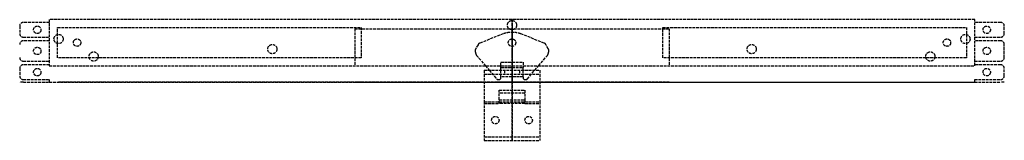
# Model space of a CAD drawing. Header units: millimetres. Extents: x -266 to 266, y -32 to 34.
import ezdxf

# ---------------------------------------------------------------- set-up
doc = ezdxf.new("R2010")
doc.units = ezdxf.units.MM
doc.header["$LTSCALE"] = 10
doc.linetypes.add('ALLCAD_Strich', pattern=[0.2, 0.15, -0.05])
for name, color, linetype in [('BESCH_KONT_sich_schn_ansi_2d', 40, 'Continuous'), ('BESCH_KONT_sich_schn_grun_2d', 10, 'Continuous'), ('BESCH_KONT_sich_schn_seit_2d', 160, 'Continuous')]:
    doc.layers.add(name, color=color, linetype=linetype)

msp = doc.modelspace()

# ---------------------------------------------------------------- linework, layer by layer
at = {"layer": 'BESCH_KONT_sich_schn_ansi_2d', "linetype": 'ALLCAD_Strich'}
for p, q in [((-264, 0), (-266, 0)), ((-264, 0, 1.5), (-266, 0, 1.5)), ((-266, 0), (-266, 0, 1.5)), ((-264, 0), (-250, 0)), ((-264, 0, 1.5), (-250, 0, 1.5)), ((-264, 0), (-264, 0, 1.5)), ((-258.5, 0), (-258.5, 0, 1.5)), ((-254.5, 0), (-254.5, 0, 1.5)), ((-250, 0, 0), (-250.01, 0, 0)), ((-250, 0, 0.01), (-250.01, 0, 0.01)), ((-250.01, 0, 0), (-250.01, 0, 0.01)), ((-250, 0, 0.01), (-250.01, 0, 0.01)), ((-250, 0, 0.01), (-250.01, 0, 0.01)), ((-250, 0, 0.01), (-250.01, 0, 0.01)), ((-250, 0, 0), (-250.01, 0, 0)), ((-250, 0, 0), (-250.01, 0, 0)), ((-250, 0, 0), (-250.01, 0, 0)), ((-250, 0, 0), (-250.01, 0, 0)), ((-250, 0, 0.01), (-250.01, 0, 0.01)), ((-250, 0, 0.01), (-250.01, 0, 0.01)), ((-250, 0, 0.01), (-250.01, 0, 0.01)), ((-250, 0, 0), (-250.01, 0, 0)), ((-250.01, 0, 0), (-250.01, 0)), ((-250, 0, 0.01), (-250.01, 0, 0.01)), ((-250.01, 0, 0.01), (-250.01, 0, 0.01)), ((-250, 0, 14.5), (-6, 0, 14.5)), ((-250, 0, 1.5), (-250, 0, 14.5)), ((-250, 0), (250, 0)), ((-250, 0, 1.5), (250, 0, 1.5)), ((-250, 0), (-250, 0, 1.5)), ((-247.5, 0), (-247.5, 0, 1.5)), ((-81.5, 0, 13.5), (-245.5, 0, 13.5)), ((-245.5, 0, 13.5), (-245.5, 0, 14.5)), ((-242.5, 0), (-242.5, 0, 1.5)), ((-237, 0), (-237, 0, 1.5)), ((-233, 0), (-233, 0, 1.5)), ((-228.5, 0), (-228.5, 0, 1.5)), ((-223.5, 0), (-223.5, 0, 1.5)), ((-132, 0), (-132, 0, 1.5)), ((-127, 0), (-127, 0, 1.5)), ((-6, 0, 5), (-85, 0, 5)), ((-85, 0, 5), (-85, 0, 10.5)), ((-85, 0, 10.5), (-6, 0, 10.5)), ((-81.5, 0, 13.5), (-81.5, 0, 14.5)), ((-19.85, 0, 5.25), (-19.89, 0, 5.25)), ((-19.85, 0, 10.25), (-19.89, 0, 10.25)), ((-19.89, 0, 5.25), (-19.89, 0, 10.25)), ((-19.85, 0, 5.25), (-19.6, 0, 5.25)), ((-19.85, 0, 10.25), (-19.6, 0, 10.25)), ((-19.85, 0, 5.25), (-19.85, 0, 10.25)), ((-19.63, 0, 5.25), (-19.63, 0, 10.25)), ((-19.16, 0, 5.25), (-19.6, 0, 5.25)), ((-19.16, 0, 10.25), (-19.6, 0, 10.25)), ((-19.6, 0, 5.25), (-19.6, 0, 10.25)), ((-19.16, 0, 5.25), (-8.3, 0, 5.25)), ((-19.16, 0, 10.25), (-8.3, 0, 10.25)), ((-19.16, 0, 5.25), (-19.16, 0, 10.25)), ((-18.35, 0, 5.25), (-18.35, 0, 10.25)), ((-17.35, 0, 5.25), (-17.35, 0, 10.25)), ((-15, 0, 29.5), (-4, 0, 19.5)), ((-15, 0, 55), (15, 0, 55)), ((-15, 0, 55), (-15, 0, 45)), ((-15, 0, 45), (15, 0, 45)), ((-15, 0, 32), (15, 0, 32)), ((-15, 0, 32), (-15, 0, 29.5)), ((-15, 0, 45), (-15, 0, 32)), ((-15, 0, 32.68), (15, 0, 32.68)), ((-15, 0, 53), (15, 0, 53)), ((-11, 0, 53), (-11, 0, 55)), ((-7.54, 0, 5.25), (-8.3, 0, 5.25)), ((-7.54, 0, 10.25), (-8.3, 0, 10.25)), ((-8.3, 0, 5.25), (-8.3, 0, 10.25)), ((-7.54, 0, 5.25), (-7, 0, 5.25)), ((-7.54, 0, 10.25), (-7, 0, 10.25)), ((-7.54, 0, 5.25), (-7.54, 0, 10.25)), ((-6, 0, 5.25), (-7, 0, 5.25)), ((-6, 0, 10.25), (-7, 0, 10.25)), ((-7, 0, 5.25), (-7, 0, 10.25)), ((-7, 0, 53.68), (7, 0, 53.68)), ((-7, 0, 46.77), (7, 0, 46.77)), ((-7, 0, 45), (-7, 0, 53)), ((7, 0, 45.56), (-7, 0, 45.56)), ((-7, 0, 53), (-7, 0, 55)), ((6, 0, 14.5), (-6, 0, 14.5)), ((-6, 0, 14.5), (-6, 0, 10.25)), ((-6, 0, 5.25), (-6, 0, 4.5)), ((-6, 0, 4.5), (6, 0, 4.5)), ((-6, 0, 5.25), (-6, 0, 10.25)), ((6, 0, 5), (-6, 0, 5)), ((-6, 0, 10.5), (6, 0, 10.5)), ((-6, 0, 5.25), (6, 0, 5.25)), ((-6, 0, 10.25), (6, 0, 10.25)), ((-4.79, 0, 5.25), (-4.79, 0, 10.25)), ((-4, 0, 19.5), (-4, 0, 14.5)), ((-4, 0, 14.5), (-4, 0, 5.5)), ((-4, 0, 5.5), (4, 0, 5.5)), ((-4, 0, 14.5), (-4, 0, 5.5)), ((-4, 0, 5.5), (4, 0, 5.5)), ((-2.5, 0), (-2.5, 0, 1.5)), ((-2, 0), (-2, 0, 1.5)), ((-1.07, 0, 5.25), (-1.07, 0, 10.25)), ((1.07, 0, 5.25), (1.07, 0, 10.25)), ((2, 0), (2, 0, 1.5)), ((2.5, 0), (2.5, 0, 1.5)), ((4, 0, 19.5), (15, 0, 29.5)), ((4, 0, 14.5), (4, 0, 19.5)), ((4, 0, 5.5), (4, 0, 14.5)), ((4, 0, 5.5), (4, 0, 14.5)), ((4.79, 0, 5.25), (4.79, 0, 10.25)), ((85, 0, 5), (6, 0, 5)), ((6, 0, 10.5), (85, 0, 10.5)), ((6, 0, 14.5), (250, 0, 14.5)), ((6, 0, 4.5), (6, 0, 5.25)), ((6, 0, 10.25), (6, 0, 14.5)), ((7, 0, 5.25), (6, 0, 5.25)), ((7, 0, 10.25), (6, 0, 10.25)), ((6, 0, 5.25), (6, 0, 10.25)), ((7, 0, 5.25), (7.54, 0, 5.25)), ((7, 0, 10.25), (7.54, 0, 10.25)), ((7, 0, 5.25), (7, 0, 10.25)), ((7, 0, 45), (7, 0, 53)), ((7, 0, 53), (7, 0, 55)), ((8.3, 0, 5.25), (7.54, 0, 5.25)), ((8.3, 0, 10.25), (7.54, 0, 10.25)), ((7.54, 0, 5.25), (7.54, 0, 10.25)), ((8.3, 0, 5.25), (19.16, 0, 5.25)), ((8.3, 0, 10.25), (19.16, 0, 10.25)), ((8.3, 0, 5.25), (8.3, 0, 10.25)), ((11, 0, 53), (11, 0, 55)), ((15, 0, 55), (15, 0, 45)), ((15, 0, 32), (15, 0, 29.5)), ((15, 0, 45), (15, 0, 32)), ((17.35, 0, 5.25), (17.35, 0, 10.25)), ((18.35, 0, 5.25), (18.35, 0, 10.25)), ((19.6, 0, 5.25), (19.16, 0, 5.25)), ((19.6, 0, 10.25), (19.16, 0, 10.25)), ((19.16, 0, 5.25), (19.16, 0, 10.25)), ((19.6, 0, 5.25), (19.85, 0, 5.25)), ((19.6, 0, 10.25), (19.85, 0, 10.25)), ((19.6, 0, 5.25), (19.6, 0, 10.25)), ((19.63, 0, 5.25), (19.63, 0, 10.25)), ((19.89, 0, 5.25), (19.85, 0, 5.25)), ((19.89, 0, 10.25), (19.85, 0, 10.25)), ((19.85, 0, 5.25), (19.85, 0, 10.25)), ((19.89, 0, 5.25), (19.89, 0, 10.25)), ((81.5, 0, 13.5), (245.5, 0, 13.5)), ((81.5, 0, 13.5), (81.5, 0, 14.5)), ((85, 0, 10.5), (85, 0, 5)), ((127, 0), (127, 0, 1.5)), ((132, 0), (132, 0, 1.5)), ((223.5, 0), (223.5, 0, 1.5)), ((228.5, 0), (228.5, 0, 1.5)), ((233, 0), (233, 0, 1.5)), ((237, 0), (237, 0, 1.5)), ((242.5, 0), (242.5, 0, 1.5)), ((245.5, 0, 13.5), (245.5, 0, 14.5)), ((247.5, 0), (247.5, 0, 1.5)), ((250, 0, 1.5), (250, 0, 14.5)), ((250, 0), (264, 0)), ((250, 0, 1.5), (264, 0, 1.5)), ((250, 0), (250, 0, 1.5)), ((254.5, 0), (254.5, 0, 1.5)), ((258.5, 0), (258.5, 0, 1.5)), ((266, 0), (264, 0)), ((266, 0, 1.5), (264, 0, 1.5)), ((264, 0), (264, 0, 1.5)), ((266, 0), (266, 0, 1.5))]:
    msp.add_line(p, q, dxfattribs=at)
at = {"layer": 'BESCH_KONT_sich_schn_grun_2d', "linetype": 'ALLCAD_Strich'}
for p, q in [((-250, 32.5), (-264, 32.5)), ((-250, 34), (-250, 9)), ((250, 34), (-250, 34)), ((250, 9), (250, 34)), ((264, 32.5), (250, 32.5)), ((-266, 30.5), (-266, 26.5)), ((-245.5, 13.25), (-245.5, 29.75)), ((-245.5, 29.75), (-81.5, 29.75)), ((-85, 29), (-85, 9)), ((-85, 29), (85, 29)), ((-81.5, 29.75), (-81.5, 13.25)), ((1.07, 27), (-1.07, 27)), ((81.5, 13.25), (81.5, 29.75)), ((81.5, 29.75), (245.5, 29.75)), ((85, 29), (85, 9)), ((245.5, 29.75), (245.5, 13.25)), ((266, 26.5), (266, 30.5)), ((-264, 24.5), (-250, 24.5)), ((-250, 22.5), (-264, 22.5)), ((-250, 22.52), (-250.01, 22.52)), ((-250.01, 22.52), (-250.01, 22.51)), ((-250.01, 22.52), (-250.01, 22.52)), ((-250.01, 22.52), (-250.01, 22.52)), ((-250, 22.52), (-250.01, 22.52)), ((-250, 22.52), (-250.01, 22.52)), ((-250, 22.52), (-250.01, 22.52)), ((-250, 22.52), (-250.01, 22.52)), ((-250, 22.52), (-250.01, 22.52)), ((-250, 22.52), (-250.01, 22.52)), ((-250, 22.51), (-250.01, 22.51)), ((-250.01, 22.51), (-250.01, 22.51)), ((-250.01, 22.51), (-250.01, 22.51)), ((-250, 22.51), (-250.01, 22.51)), ((-250, 22.51), (-250.01, 22.51)), ((-250.01, 22.5), (-250.01, 22.51)), ((-250, 22.51), (-250.01, 22.51)), ((-250, 22.51), (-250.01, 22.51)), ((-250.01, 22.51), (-250, 22.51)), ((-250, 22.51), (-250.01, 22.51)), ((-250, 22.51), (-250.01, 22.51)), ((-250, 22.51), (-250.01, 22.51)), ((-250, 22.5), (-250.01, 22.5)), ((-250.01, 22.5), (-250.01, 22.5)), ((-250.01, 22.5), (-250.01, 22.5)), ((-250, 22.5), (-250.01, 22.5)), ((-250, 22.5), (-250.01, 22.5)), ((-250, 22.5), (-250.01, 22.5)), ((-250, 22.5), (-250.01, 22.5)), ((-250, 22.5), (-250.01, 22.5)), ((-4.79, 26.28), (-17.35, 21.26)), ((17.35, 21.26), (4.79, 26.28)), ((250, 24.5), (264, 24.5)), ((264, 22.5), (250, 22.5)), ((-19.85, 16.77), (-19.6, 15.51)), ((-18.35, 20.39), (-19.63, 18.15)), ((0, 20.5), (0, 13.5)), ((19.63, 18.15), (18.35, 20.39)), ((19.6, 15.51), (19.85, 16.77)), ((266, 13.5), (266, 20.5)), ((-264, 11.5), (-250, 11.5)), ((-81.5, 13.25), (-245.5, 13.25)), ((-19.16, 14.6), (-14.39, 9)), ((-6, 11), (6, 11)), ((-6, 9), (-6, 11)), ((6, 11), (6, 9)), ((14.39, 9), (19.16, 14.6)), ((245.5, 13.25), (81.5, 13.25)), ((250, 11.5), (264, 11.5)), ((-266, 7.5), (-266, 3.5)), ((-250, 9.5), (-264, 9.5)), ((-250, 9), (250, 9)), ((-15, 6.5), (15, 6.5)), ((-15, 6.5), (-15, -10.51)), ((-14.39, 9), (-12.26, 6.5)), ((-12.26, 6.5), (-8.3, 1.85)), ((-6, 8), (-6, 9)), ((-6, 8), (6, 8)), ((-6, 6.5), (-6, 8)), ((-6, 3), (-6, 6.5)), ((-4, 6.5), (-4, 4.5)), ((4, 6.5), (4, 4.5)), ((6, 9), (6, 8)), ((6, 6.5), (6, 8)), ((6, 3), (6, 6.5)), ((8.3, 1.85), (12.26, 6.5)), ((12.26, 6.5), (14.39, 9)), ((15, 6.5), (15, -10.51)), ((264, 9.5), (250, 9.5)), ((266, 3.5), (266, 7.5)), ((-264, 1.5), (-250, 1.5)), ((-250, 1.5), (-250, 0)), ((-15, 4.5), (15, 4.5)), ((-7.54, 1.5), (-7, 1.5)), ((6, 3), (-6, 3)), ((-6, 2.5), (-6, 3)), ((6, 3), (6, 2.5)), ((7, 1.5), (7.54, 1.5)), ((250, 1.5), (264, 1.5)), ((250, 0), (250, 1.5)), ((-250, 0), (-15, 0)), ((-15, 0), (15, 0)), ((-7, -9.5), (-7, -4.24)), ((-7, -4.24), (7, -4.24)), ((7, -4.24), (7, -9.5)), ((15, 0), (250, 0)), ((-15, -10.51), (15, -10.51)), ((-15, -10.51), (-15, -31.5)), ((7, -5.83), (-7, -5.83)), ((-7, -9.5), (7, -9.5)), ((-7, -11.5), (-7, -9.5)), ((7, -9.5), (7, -11.5)), ((15, -10.51), (15, -31.5)), ((-15, -11.5), (-7, -11.5)), ((7, -11.5), (-7, -11.5)), ((7, -11.5), (15, -11.5)), ((-15, -29.5), (15, -29.5)), ((-15, -31.5), (15, -31.5))]:
    msp.add_line(p, q, dxfattribs=at)
for centre, radius in [((0, 31), 2.5), ((-256.5, 28.5), 2), ((256.5, 28.5), 2), ((-245, 23.5), 2.5), ((-235, 21.5), 2), ((0, 21.5), 2), ((235, 21.5), 2), ((245, 23.5), 2.5), ((-256.5, 17), 2), ((-226, 14), 2.5), ((-129.5, 18), 2.5), ((129.5, 18), 2.5), ((226, 14), 2.5), ((256.5, 17), 2), ((-256.5, 5.5), 2), ((256.5, 5.5), 2), ((-9, -20.5), 2), ((9, -20.5), 2)]:
    msp.add_circle(centre, radius, dxfattribs=at)
for centre, radius, start, end in [((-264, 30.5), 2, 90, 180), ((264, 30.5), 2, 360, 90), ((-1.07, 17), 10, 90, 111.8014), ((1.07, 17), 10, 68.1986, 90), ((-264, 26.5), 2, 180, 270), ((-264, 20.5), 2, 90, 180), ((264, 26.5), 2, 270, 0), ((264, 20.5), 2, 360, 90), ((-17.89, 17.16), 2, 150.2551, 191.3099), ((-16.61, 19.4), 2, 111.8014, 150.2551), ((16.61, 19.4), 2, 29.7449, 68.1986), ((17.89, 17.16), 2, 348.6901, 29.7449), ((-264, 13.5), 2, 180, 270), ((-17.64, 15.9), 2, 191.3099, 220.4261), ((17.64, 15.9), 2, 319.5739, 348.6901), ((264, 13.5), 2, 270, 0), ((-264, 7.5), 2, 90, 180), ((264, 7.5), 2, 360, 90), ((-264, 3.5), 2, 180, 270), ((-7.54, 2.5), 1, 220.4261, 270), ((-7, 2.5), 1, 270, 0), ((7, 2.5), 1, 180, 270), ((7.54, 2.5), 1, 270, 319.5739), ((264, 3.5), 2, 270, 0)]:
    msp.add_arc(centre, radius, start, end, dxfattribs=at)
at = {"layer": 'BESCH_KONT_sich_schn_seit_2d', "linetype": 'ALLCAD_Strich'}
for p, q in [((0, 32.5, 1.5), (0, 34, 1.5)), ((0, 34, 14.5), (0, 9, 14.5)), ((0, 34, 1.5), (0, 34, 14.5)), ((0, 34), (0, 32.5)), ((0, 34, 1.5), (0, 32.5, 1.5)), ((0, 34), (0, 34, 1.5)), ((0, 33.5), (0, 33.5, 1.5)), ((0, 30.5), (0, 32.5)), ((0, 30.5, 1.5), (0, 32.5, 1.5)), ((0, 32.5), (0, 32.5, 1.5)), ((0, 30.5), (0, 26.5)), ((0, 30.5, 1.5), (0, 26.5, 1.5)), ((0, 30.5), (0, 30.5, 1.5)), ((0, 13.25, 13.5), (0, 29.75, 13.5)), ((0, 29.75, 13.5), (0, 29.75, 14.5)), ((0, 29, 5), (0, 9, 5)), ((0, 29, 5), (0, 29, 10.5)), ((0, 29, 10.5), (0, 9, 10.5)), ((0, 28.5), (0, 28.5, 1.5)), ((0, 26.28, 5.25), (0, 27, 5.25)), ((0, 26.28, 10.25), (0, 27, 10.25)), ((0, 27, 5.25), (0, 27, 10.25)), ((0, 24.5), (0, 26.5)), ((0, 24.5, 1.5), (0, 26.5, 1.5)), ((0, 26.5), (0, 26.5, 1.5)), ((0, 26.28, 5.25), (0, 21.26, 5.25)), ((0, 26.28, 10.25), (0, 21.26, 10.25)), ((0, 26.28, 5.25), (0, 26.28, 10.25)), ((0, 26), (0, 26, 1.5)), ((0, 22.5, 1.5), (0, 24.5, 1.5)), ((0, 24.5, 1.5), (0, 22.5, 1.5)), ((0, 24.5), (0, 22.52)), ((0, 24.5), (0, 24.5, 1.5)), ((0, 23.5), (0, 23.5, 1.5)), ((0, 22.52), (0, 22.5)), ((0, 22.52, 0.01), (0, 22.52, 0)), ((0, 22.52, 0), (0, 22.52, 0)), ((0, 22.52, 0.01), (0, 22.52, 0)), ((0, 22.52, 0.01), (0, 22.52, 0.01)), ((0, 22.52), (0, 22.52)), ((0, 22.52, 0.01), (0, 22.52, 0.01)), ((0, 22.52, 0), (0, 22.52, 0.01)), ((0, 22.51, 0.01), (0, 22.51, 0.01)), ((0, 22.51, 0.01), (0, 22.51, 0)), ((0, 22.51, 0.01), (0, 22.51, 0.01)), ((0, 22.51, 0), (0, 22.51, 0)), ((0, 22.51, 0), (0, 22.51, 0.01)), ((0, 22.51, 0), (0, 22.51, 0)), ((0, 22.51, 0), (0, 22.51, 0)), ((0, 22.51, 0), (0, 22.51, 0)), ((0, 22.51, 0), (0, 22.51, 0.01)), ((0, 22.51, 0.01), (0, 22.51, 0.01)), ((0, 22.51, 0), (0, 22.51, 0.01)), ((0, 22.51, 0), (0, 22.51, 0.01)), ((0, 22.5), (0, 22.5)), ((0, 20.5), (0, 22.5)), ((0, 20.5, 1.5), (0, 22.5, 1.5)), ((0, 22.5), (0, 22.5, 1.5)), ((0, 22.5, 0.01), (0, 22.5, 0)), ((0, 22.5, 0), (0, 22.5, 0)), ((0, 22.5, 0.01), (0, 22.5, 0)), ((0, 22.5, 0.01), (0, 22.5, 0.01)), ((0, 22.5), (0, 22.5)), ((0, 22.5, 0.01), (0, 22.5, 0.01)), ((0, 20.39, 5.25), (0, 21.26, 5.25)), ((0, 20.39, 10.25), (0, 21.26, 10.25)), ((0, 21.26, 5.25), (0, 21.26, 10.25)), ((0, 21), (0, 21, 1.5)), ((0, 20.5), (0, 13.5)), ((0, 20.5, 1.5), (0, 13.5, 1.5)), ((0, 20.5), (0, 20.5, 1.5)), ((0, 20.39, 5.25), (0, 18.15, 5.25)), ((0, 20.39, 10.25), (0, 18.15, 10.25)), ((0, 20.39, 5.25), (0, 20.39, 10.25)), ((0, 19.5), (0, 19.5, 1.5)), ((0, 19), (0, 19, 1.5)), ((0, 16.77, 5.25), (0, 18.15, 5.25)), ((0, 16.77, 10.25), (0, 18.15, 10.25)), ((0, 18.15, 5.25), (0, 18.15, 10.25)), ((0, 16.77, 5.25), (0, 15.51, 5.25)), ((0, 16.77, 10.25), (0, 15.51, 10.25)), ((0, 16.77, 5.25), (0, 16.77, 10.25)), ((0, 16.5), (0, 16.5, 1.5)), ((0, 14.6, 5.25), (0, 15.51, 5.25)), ((0, 14.6, 10.25), (0, 15.51, 10.25)), ((0, 15.51, 5.25), (0, 15.51, 10.25)), ((0, 15.5), (0, 15.5, 1.5)), ((0, 15), (0, 15, 1.5)), ((0, 14.6, 5.25), (0, 9, 5.25)), ((0, 14.6, 10.25), (0, 9, 10.25)), ((0, 14.6, 5.25), (0, 14.6, 10.25)), ((0, 11.5), (0, 13.5)), ((0, 11.5, 1.5), (0, 13.5, 1.5)), ((0, 13.5), (0, 13.5, 1.5)), ((0, 13.25, 13.5), (0, 13.25, 14.5)), ((0, 9.5, 1.5), (0, 11.5, 1.5)), ((0, 11.5), (0, 9.5)), ((0, 11.5, 1.5), (0, 9.5, 1.5)), ((0, 11.5), (0, 11.5, 1.5)), ((0, 11, 5.25), (0, 11, 10.25)), ((0, 7.5), (0, 9.5)), ((0, 7.5, 1.5), (0, 9.5, 1.5)), ((0, 9.5), (0, 9.5, 1.5)), ((0, 9, 1.5), (0, 9, 14.5)), ((0, 9, 5.25), (0, 1.85, 5.25)), ((0, 9, 10.25), (0, 1.85, 10.25)), ((0, 3, 14.5), (0, 8, 14.5)), ((0, 8, 4.5), (0, 8, 5.25)), ((0, 8, 10.25), (0, 8, 14.5)), ((0, 3, 4.5), (0, 8, 4.5)), ((0, 8, 5.25), (0, 8, 10.25)), ((0, 7.5), (0, 3.5)), ((0, 7.5, 1.5), (0, 3.5, 1.5)), ((0, 7.5), (0, 7.5, 1.5)), ((0, 4.5, 29.5), (0, 6.5, 29.5)), ((0, 6.5, 19.5), (0, 6.5, 29.5)), ((0, 6.5, 19.5), (0, 4.5, 19.5)), ((0, 6.5, 14.5), (0, 6.5, 19.5)), ((0, 6.5, 29.5), (0, 6.5, 32.68)), ((0, 6.5, 32.68), (0, -10.51, 55)), ((0, 6.5, 5.5), (0, 6.5, 14.5)), ((0, 4.5, 5.5), (0, 6.5, 5.5)), ((0, 4.5, 5.5), (0, 6.5, 5.5)), ((0, 6.5, 5.5), (0, 6.5, 14.5)), ((0, 4.5, 29.5), (0, 4.5, 19.5)), ((0, 4.5, 19.5), (0, 4.5, 14.5)), ((0, 4.5, 32), (0, 4.5, 29.5)), ((0, -11.5, 53), (0, 4.5, 32)), ((0, 4.5, 14.5), (0, 4.5, 5.5)), ((0, 4.5, 14.5), (0, 4.5, 5.5)), ((0, 1.5), (0, 3.5)), ((0, 1.5, 1.5), (0, 3.5, 1.5)), ((0, 3.5), (0, 3.5, 1.5)), ((0, 3, 14.5), (0, 3, 10.25)), ((0, 3, 5.25), (0, 3, 4.5)), ((0, 3, 10.25), (0, 3, 5.25)), ((0, 2.5, 5.25), (0, 2.5, 10.25)), ((0, 1.5, 5.25), (0, 1.85, 5.25)), ((0, 1.5, 10.25), (0, 1.85, 10.25)), ((0, 1.85, 5.25), (0, 1.85, 10.25)), ((0, 1.5), (0, 0)), ((0, 1.5, 1.5), (0, 0, 1.5)), ((0, 1.5), (0, 1.5, 1.5)), ((0, 1.5, 5.25), (0, 1.5, 10.25)), ((0, 0), (0, 0, 1.5)), ((0, -4.24, 46.77), (0, -5.83, 45.56)), ((0, -9.5, 50.37), (0, -9.5, 45)), ((0, -9.5, 45), (0, -11.5, 45)), ((0, -9.5, 53.68), (0, -9.5, 50.37)), ((0, -10.51, 55), (0, -31.5, 55)), ((0, -11.5, 45), (0, -11.5, 53)), ((0, -29.5, 53), (0, -11.5, 53)), ((0, -18.5, 53), (0, -18.5, 55)), ((0, -22.5, 53), (0, -22.5, 55)), ((0, -31.5, 45), (0, -29.5, 45)), ((0, -29.5, 45), (0, -29.5, 53)), ((0, -31.5, 55), (0, -31.5, 45))]:
    msp.add_line(p, q, dxfattribs=at)
at = {"layer": 'BESCH_KONT_sich_schn_seit_2d', "linetype": 'ALLCAD_Strich', "extrusion": (1, 0, 0)}
for centre, radius, start, end in [((22.52, 0.01), 0.00116, 90, 180), ((22.52, 0), 0.00116, 180, 270), ((22.52, 0.01), 0.00271, 0, 90), ((22.52, 0), 0.00271, 270, 0), ((22.51, 0.01), 0.00093, 90, 180), ((22.51, 0.01), 0.00093, 180, 270), ((22.5, 0.01), 0.00271, 0, 90), ((22.5, 0), 0.00271, 270, 0), ((22.5, 0.01), 0.00116, 90, 180), ((22.5, 0), 0.00116, 180, 270)]:
    msp.add_arc(centre, radius, start, end, dxfattribs=at)
at = {"layer": 'BESCH_KONT_sich_schn_seit_2d', "linetype": 'ALLCAD_Strich', "extrusion": (-1, 0, 0)}
for centre, radius, start, end in [((-22.52, 0), 0.00271, 270, 0), ((-22.52, 0.01), 0.00271, 0, 90), ((-22.52, 0), 0.00116, 180, 270), ((-22.52, 0.01), 0.00116, 90, 180), ((-22.51, 0), 0.00217, 270, 0), ((-22.51, 0.01), 0.00217, 0, 90), ((-22.5, 0), 0.00271, 270, 0), ((-22.5, 0.01), 0.00271, 0, 90), ((-22.5, 0), 0.00116, 180, 270), ((-22.5, 0.01), 0.00116, 90, 180)]:
    msp.add_arc(centre, radius, start, end, dxfattribs=at)

doc.saveas('drawing.dxf')
